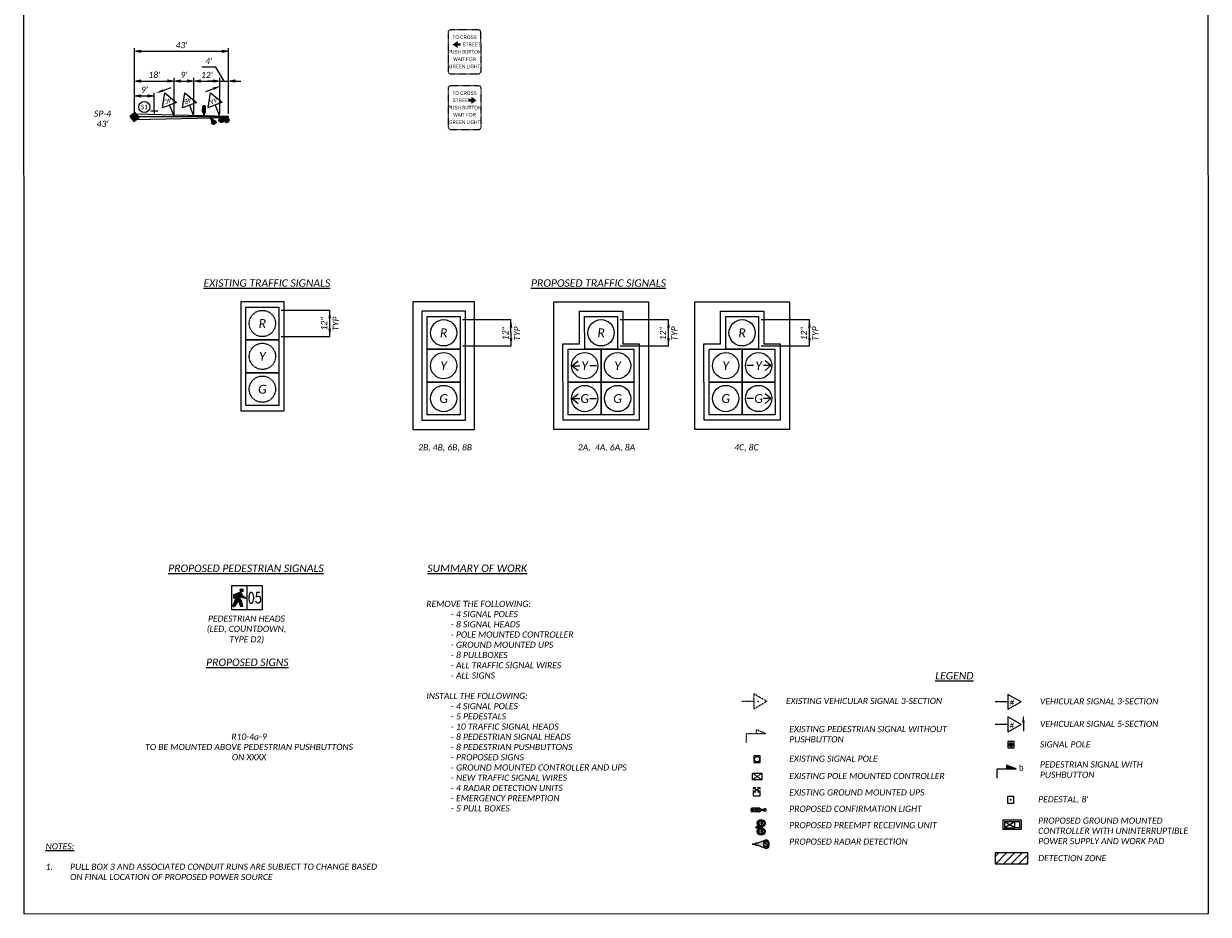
# Model space of a CAD drawing. Header units: feet. Extents: x 2244505 to 2247509, y 596053 to 600122.
# Tile 8 of 16: x 2246968 to 2247509, y 599332 to 599739. Entities that reach past the tile are written whole.
import ezdxf
from ezdxf.enums import TextEntityAlignment as Align

# ---------------------------------------------------------------- set-up
doc = ezdxf.new("R2010")
doc.units = ezdxf.units.FT
doc.header["$MEASUREMENT"] = 0
for name, pattern in [('DASHED2', [0.375, 0.25, -0.125]), ('HIDDEN2', [0.1875, 0.125, -0.0625]), ('OhDOT_USTN1', [0.055, 0.014, -0.041]), ('OhDOT_USTN2', [0.11, 0.069, -0.041]), ('OhDOT_USTN3', [0.22, 0.165, -0.055])]:
    doc.linetypes.add(name, pattern=pattern)
doc.layers.add('SC_Scratch1', color=7, linetype='Continuous', plot=False)
for name, color, linetype in [('SG_P_Controllers', 7, 'Continuous'), ('SG_P_Detection', 24, 'Continuous'), ('SG_P_Foundation', 61, 'Continuous'), ('SG_P_Heads', 2, 'Continuous'), ('SG_P_Mast_Arm', 7, 'Continuous'), ('SG_P_Poles', 7, 'Continuous'), ('SG_P_Text', 7, 'Continuous'), ('SG_P_Wiring', 7, 'Continuous'), ('SG_X_Controllers', 7, 'OhDOT_USTN3'), ('SG_X_Heads', 2, 'Continuous'), ('SG_X_Mast_Arm', 7, 'OhDOT_USTN1'), ('SG_X_Poles', 7, 'Continuous'), ('SH_Data', 7, 'Continuous'), ('SH_Text', 7, 'Continuous'), ('SN_P_Signs', 120, 'Continuous'), ('SN_X_Public', 3, 'Continuous'), ('TX_P_20', 7, 'Continuous')]:
    doc.layers.add(name, color=color, linetype=linetype)
doc.styles.add('L140', font='simplex.shx', dxfattribs={"height": 0.14})
doc.styles.add('P_Slanted_Normal', font='calibrii.ttf', dxfattribs={"height": 0.14})
doc.styles.add('P_Slanted_Subtitle', font='calibrii.ttf', dxfattribs={"height": 0.17})
doc.styles.add('Slanted-Normal', font='font31.shx', dxfattribs={"height": 0.14})
doc.styles.add('Straight-Normal', font='font30.shx', dxfattribs={"height": 0.14})

# ---------------------------------------------------------------- blocks, each defined once
blk = doc.blocks.new('SPOLE')
at = {"layer": 'SG_X_Poles', "color": 7, "linetype": 'Continuous', "lineweight": 0, "flags": 128}
blk.add_lwpolyline([(-0.075, -0.075), (0.075, -0.075), (0.075, 0.075), (-0.075, 0.075), (-0.075, -0.075)], close=True, dxfattribs=at)
at = {"layer": 'SG_X_Poles', "color": 7, "linetype": 'Continuous', "lineweight": 0}
blk.add_circle((0, 0), 0.06, dxfattribs=at)
blk = doc.blocks.new('*U1158', base_point=(2217688.53, 661788.63, 905.24))
at = {"xscale": 20, "yscale": 20, "zscale": 20}
blk.add_blockref('SPOLE', (2217688.53, 661788.63, 905.24), dxfattribs=at)
blk = doc.blocks.new('Dim1')
h = blk.add_hatch(color=4)
h.dxf.hatch_style = 1
h.paths.add_polyline_path([(0, 0), (-1, -0.2), (-1, 0.2)])
at = {"color": 4}
blk.add_lwpolyline([(0, 0), (-1, -0.2), (-1, 0.2), (0, 0)], dxfattribs=at)
blk = doc.blocks.new('CBM')
at = {"layer": 'SG_X_Controllers', "color": 7, "linetype": 'Continuous', "lineweight": 0}
for p, q in [((-0.078, 0.047), (0.078, -0.047)), ((-0.078, -0.047), (0.078, 0.047))]:
    blk.add_line(p, q, dxfattribs=at)
at = {"layer": 'SG_X_Controllers', "color": 7, "linetype": 'Continuous', "lineweight": 0, "flags": 128}
for points in [[(-0.019, 0.047), (-0.078, 0.047), (-0.078, 0.013)], [(0.078, 0.013), (0.078, 0.047), (0.019, 0.047)], [(-0.078, -0.013), (-0.078, -0.047), (-0.019, -0.047)], [(-0.078, -0.047), (-0.078, -0.141), (0.078, -0.141), (0.078, -0.047)], [(0.019, -0.047), (0.078, -0.047), (0.078, -0.013)]]:
    blk.add_lwpolyline(points, dxfattribs=at)
blk = doc.blocks.new('CONFIRMLIGHT')
at = {"layer": 'SG_X_Heads', "linetype": 'Continuous'}
for p, q in [((0, 0.025), (0.042, 0.025)), ((0, -0.025), (0, 0.025)), ((0.042, -0.025), (0.042, 0.025)), ((0.042, 0.011), (0.116, 0.011)), ((0.159, -0.044), (0.159, 0.044)), ((0.159, 0.044), (0.314, 0.044)), ((0.197, -0.044), (0.197, 0.044)), ((0.234, -0.044), (0.234, 0.044)), ((0.271, -0.044), (0.271, 0.044)), ((0.314, -0.044), (0.314, 0.044)), ((0, -0.025), (0.042, -0.025)), ((0.042, -0.011), (0.116, -0.011)), ((0.115, 0), (0.341, 0)), ((0.159, -0.044), (0.314, -0.044))]:
    blk.add_line(p, q, dxfattribs=at)
for centre, radius, start, end in [((0.159, 0), 0.0443, 90, 270), ((0.291, 0), 0.0498, 297.0702, 62.9298)]:
    blk.add_arc(centre, radius, start, end, dxfattribs=at)
blk = doc.blocks.new('A$C52E11F21')
at = {"layer": 'SG_X_Heads'}
h = blk.add_hatch(color=256, dxfattribs=at)
h.dxf.hatch_style = 1
h.paths.add_polyline_path([(2.59, 0.13, -0.148077), (1.57, 0.25), (0.37, 0.26), (0.11, 0.36, 0.38471), (0, 0.26), (0, -0.26, 0.46132), (0.12, -0.35), (0.39, -0.25), (1.5, -0.25, -0.160112), (2.59, -0.09)])
h.paths.add_polyline_path([(0.47, 0.05), (2.32, 0.05), (2.32, -0.05), (0.47, -0.05)], flags=16)
h = blk.add_hatch(color=256, dxfattribs=at)
h.dxf.hatch_style = 1
h.paths.add_polyline_path([(4.05, 1.87, 1), (0.52, 1.87, 1)])
h.paths.add_polyline_path([(1.34, 1.85, -1), (3.66, 1.85, -1)], flags=16)
h = blk.add_hatch(color=256, dxfattribs=at)
h.dxf.hatch_style = 1
h.paths.add_polyline_path([(2.83, 1.86), (2.77, 2.02), (2.67, 2.14), (2.6, 2.15), (2.6, 3, 0.043408), (2.4, 3), (2.4, 2.17), (2.33, 2.16), (2.2, 2.02), (2.16, 1.86), (2.2, 1.69), (2.33, 1.56), (2.4, 1.54), (2.4, 0.7, 0.041771), (2.59, 0.7), (2.59, 1.54), (2.67, 1.55), (2.77, 1.69)])
h = blk.add_hatch(color=256, dxfattribs=at)
h.dxf.hatch_style = 1
h.paths.add_polyline_path([(0.52, -1.83, 1), (4.05, -1.83, 1)])
h.paths.add_polyline_path([(3.66, -1.85, -1), (1.34, -1.85, -1)], flags=16)
h = blk.add_hatch(color=256, dxfattribs=at)
h.dxf.hatch_style = 1
h.paths.add_polyline_path([(2.83, -1.84), (2.77, -1.68), (2.67, -1.56), (2.6, -1.55), (2.6, -0.7, 0.043408), (2.4, -0.7), (2.4, -1.53), (2.33, -1.54), (2.2, -1.68), (2.16, -1.84), (2.2, -2.01), (2.33, -2.14), (2.4, -2.16), (2.4, -3, 0.041771), (2.59, -3), (2.59, -2.16), (2.67, -2.15), (2.77, -2.01)])
at = {"layer": 'SG_X_Heads', "flags": 128}
blk.add_lwpolyline([(0.39, -0.25), (0.12, -0.35, -0.46132), (0, -0.26), (0, 0.26, -0.38471), (0.11, 0.36)], format="xyb", dxfattribs=at)
for points in [[(0.11, 0.36), (0.11, 0.36), (0.37, 0.26), (1.57, 0.25)], [(2.4, 3), (2.4, 2.17), (2.33, 2.16), (2.2, 2.02), (2.16, 1.86), (2.2, 1.69), (2.33, 1.56), (2.4, 1.54), (2.4, 0.7)], [(2.67, 1.55), (2.59, 1.54)], [(2.59, 1.54), (2.59, 0.7)], [(2.59, 0.13), (2.59, -0.09)], [(2.6, 3), (2.6, 2.15), (2.67, 2.14), (2.77, 2.02), (2.83, 1.86), (2.77, 1.69), (2.67, 1.55)], [(0.39, -0.25), (1.5, -0.25)], [(2.4, -0.7), (2.4, -1.53), (2.33, -1.54), (2.2, -1.68), (2.16, -1.84), (2.2, -2.01), (2.33, -2.14), (2.4, -2.16), (2.4, -3)], [(2.67, -2.15), (2.59, -2.16)], [(2.59, -2.16), (2.59, -3)], [(2.6, -0.7), (2.6, -1.55), (2.67, -1.56), (2.77, -1.68), (2.83, -1.84), (2.77, -2.01), (2.67, -2.15)]]:
    blk.add_lwpolyline(points, dxfattribs=at)
blk.add_lwpolyline([(0.47, 0.05), (2.32, 0.05), (2.32, -0.05), (0.47, -0.05)], close=True, dxfattribs=at)
at = {"layer": 'SG_X_Heads'}
for centre, radius in [((2.28, 1.87), 1.77), ((2.5, 1.85), 1.16), ((2.28, -1.83), 1.77), ((2.5, -1.85), 1.16)]:
    blk.add_circle(centre, radius, dxfattribs=at)
blk = doc.blocks.new('A$C2BAC44A6')
at = {"layer": 'SG_X_Heads'}
h = blk.add_hatch(color=256, dxfattribs=at)
h.dxf.hatch_style = 1
h.paths.add_polyline_path([(2.31, -1.98, 0.127815), (2.89, -1.94, 0.201337), (3.6, -1.19, 0.195158), (3.64, 1.11, 0.179739), (2.89, 1.94, 0.165642), (2.3, 1.95), (-0.98, 0.62), (-2.19, 0.62), (-2.19, 0.03), (-3.82, 0.03, 1), (-3.77, -0.06), (-2.18, -0.06), (-2.18, -0.66), (-0.98, -0.66)])
h.paths.add_polyline_path([(1.42, -0.03), (1.45, 0.37), (1.61, 1.05), (1.78, 1.35), (1.94, 1.58), (2.33, 1.85, -0.162104), (2.85, 1.84, -0.184087), (3.55, 1.04, -0.192432), (3.5, -1.15, -0.200652), (2.85, -1.84, -0.12413), (2.34, -1.87), (1.94, -1.62), (1.61, -1.07), (1.52, -0.75), (1.45, -0.39)], flags=16)
h.paths.add_polyline_path([(1.42, -0.03), (1.45, -0.39), (1.52, -0.75), (1.61, -1.07), (1.94, -1.62), (2.34, -1.87, 0.12413), (2.85, -1.84, 0.200652), (3.5, -1.15, 0.195317), (3.54, 1.07, 0.178445), (2.85, 1.84, 0.162104), (2.33, 1.85), (1.94, 1.58), (1.78, 1.35), (1.61, 1.05), (1.45, 0.37)], flags=0)
h = blk.add_hatch(color=256, dxfattribs=at)
h.dxf.hatch_style = 1
h.paths.add_polyline_path([(1.87, -0.86), (2.28, -1.12), (2.47, -1.16), (2.72, -1.16), (2.88, -1.13), (2.99, -1.11), (3.05, -1.06), (3.08, -1.03), (3.11, -0.99), (3.18, -0.94), (3.25, -0.76), (3.25, -0.69), (3.28, -0.59), (3.29, -0.48), (3.25, -0.34), (3.21, -0.25), (2.16, 0.32), (2.01, 0.44), (1.98, 0.56), (1.99, 0.64), (2.02, 0.76), (2.13, 0.88), (2.32, 1.01), (2.54, 1.04), (2.7, 1.04), (3.06, 0.97), (3.12, 0.86), (3.2, 0.91), (3.14, 1.02), (3.05, 1.07), (2.71, 1.14), (2.53, 1.13), (2.28, 1.1), (2.07, 0.96), (1.93, 0.81), (1.89, 0.65), (1.89, 0.55), (1.93, 0.39), (2.11, 0.24), (3.13, -0.32), (3.16, -0.38), (3.19, -0.49), (3.19, -0.57), (3.16, -0.67), (3.15, -0.74), (3.1, -0.88), (3.04, -0.92), (2.96, -1.02), (2.86, -1.04), (2.71, -1.06), (2.48, -1.06), (2.31, -1.03), (1.92, -0.78)])
blk.add_line((2.33, 1.85), (2.33, 1.85), dxfattribs=at)
at = {"layer": 'SG_X_Heads', "flags": 128}
blk.add_lwpolyline([(-2.19, 0.62), (-0.98, 0.62), (2.3, 1.95, -0.165642), (2.89, 1.94, -0.179739), (3.64, 1.11, -0.195158), (3.6, -1.19, -0.201337), (2.89, -1.94, -0.127815), (2.31, -1.98), (-0.98, -0.66), (-2.18, -0.66), (-2.18, -0.06), (-3.82, -0.06, -0.639712), (-3.82, 0.03), (-2.19, 0.03), (-2.19, 0.62)], format="xyb", dxfattribs=at)
blk.add_lwpolyline([(2.85, -1.84, 0.200652), (3.5, -1.15, 0.195317), (3.54, 1.07, 0.178445), (2.85, 1.84, 0.162104), (2.33, 1.85), (1.94, 1.58), (1.78, 1.35), (1.61, 1.05), (1.45, 0.37), (1.42, -0.03), (1.45, -0.39), (1.52, -0.75), (1.61, -1.07), (1.94, -1.62), (2.34, -1.87, 0.12413)], format="xyb", close=True, dxfattribs=at)
blk.add_lwpolyline([(1.87, -0.86), (2.28, -1.12), (2.47, -1.16), (2.72, -1.16), (2.88, -1.13), (2.99, -1.11), (3.05, -1.06), (3.08, -1.03), (3.11, -0.99), (3.18, -0.94), (3.25, -0.76), (3.25, -0.69), (3.28, -0.59), (3.29, -0.48), (3.25, -0.34), (3.21, -0.25), (2.16, 0.32), (2.01, 0.44), (1.98, 0.56), (1.99, 0.64), (2.02, 0.76), (2.13, 0.88), (2.32, 1.01), (2.54, 1.04), (2.7, 1.04), (3.01, 0.98), (3.07, 0.95), (3.12, 0.86), (3.2, 0.91), (3.14, 1.02), (3.05, 1.07), (2.71, 1.14), (2.53, 1.13), (2.28, 1.1), (2.07, 0.96), (1.93, 0.81), (1.89, 0.65), (1.89, 0.55), (1.93, 0.39), (2.11, 0.24), (3.13, -0.32), (3.16, -0.38), (3.19, -0.49), (3.19, -0.57), (3.16, -0.67), (3.15, -0.74), (3.1, -0.88), (3.04, -0.92), (3, -0.97), (2.98, -0.99), (2.94, -1.02), (2.86, -1.04), (2.71, -1.06), (2.48, -1.06), (2.31, -1.03), (1.92, -0.78)], close=True, dxfattribs=at)
blk = doc.blocks.new('A$C67E64C70')
at = {"layer": 'SG_P_Controllers', "color": 7, "linetype": 'Continuous', "lineweight": 13}
for p, q in [((2.27, 3.67), (0, 0)), ((2.51, 2.64), (1.03, 0.24)), ((6.5, 0.18), (1.03, 0.24)), ((1.03, 0.24), (5.02, -2.22)), ((5.02, -2.22), (2.51, 2.64)), ((6.5, 0.18), (2.51, 2.64)), ((5.02, -2.22), (6.5, 0.18))]:
    blk.add_line(p, q, dxfattribs=at)
at = {"layer": 'SG_P_Controllers'}
for p, q in [((9.53, -0.81), (2.27, 3.67)), ((8.49, -1.05), (6.5, 0.18)), ((7.26, -4.48), (0, 0)), ((7.02, -3.45), (5.02, -2.22)), ((7.02, -3.45), (8.49, -1.05)), ((7.26, -4.48), (9.53, -0.81))]:
    blk.add_line(p, q, dxfattribs=at)

msp = doc.modelspace()

# ---------------------------------------------------------------- hatches: boundary and pattern name
at = {"layer": 'SG_P_Foundation'}
h = msp.add_hatch(color=256, dxfattribs=at)
h.dxf.hatch_style = 1
h.paths.add_polyline_path([(2247017.884, 599695.985, 1), (2247020.284, 599695.938, 1)])
at = {"layer": 'SG_P_Poles', "linetype": 'Continuous', "lineweight": 0}
h = msp.add_hatch(color=7, dxfattribs=at)
edge = h.paths.add_edge_path()
edge.add_arc((2247419.131, 599409.427), 1.2, 0.01756, 360.01756)
h = msp.add_hatch(color=7, dxfattribs=at)
edge = h.paths.add_edge_path()
edge.add_arc((2247418.972, 599384.302), 0.501, 0.01756, 360.01756)
at = {"layer": 'SN_X_Public', "lineweight": 13}
for points in [[(2247164.273, 599729.011), (2247166.363, 599730.48, -0.7180242), (2247166.692, 599730.238), (2247166.478, 599729.565), (2247166.487, 599729.565), (2247168.018, 599729.566), (2247168.019, 599728.458), (2247166.487, 599728.458), (2247166.479, 599728.458), (2247166.693, 599727.785, -0.7180242), (2247166.364, 599727.543)], [(2247175.183, 599703.552), (2247173.092, 599705.02, 0.7180242), (2247172.763, 599704.778), (2247172.977, 599704.105), (2247172.968, 599704.105), (2247171.437, 599704.105), (2247171.437, 599702.998), (2247172.969, 599702.998), (2247172.977, 599702.998), (2247172.763, 599702.325, 0.7180242), (2247173.093, 599702.084)]]:
    msp.add_hatch(color=256, dxfattribs=at).paths.add_polyline_path(points)
at = {"layer": 'TX_P_20'}
h = msp.add_hatch(dxfattribs=at)
h.set_pattern_fill('ANSI31', color=256, scale=20)
h.set_pattern_definition([(45, (0, 3.8126), (-1.767766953, 1.767766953), [])])
h.paths.add_polyline_path([(2247426.853, 599360.095), (2247411.853, 599360.095), (2247411.853, 599355.111), (2247426.853, 599355.111)])

# ---------------------------------------------------------------- linework, layer by layer
for p, q in [((2247063.923, 599472.716), (2247065.353, 599476.049)), ((2247064.351, 599476.221), (2247064.407, 599478.042)), ((2247064.866, 599476.255), (2247064.351, 599476.221)), ((2247064.407, 599478.042), (2247066.812, 599478.935)), ((2247066.355, 599475.088), (2247064.61, 599472.372)), ((2247065.21, 599477.733), (2247064.866, 599476.255)), ((2247065.725, 599477.733), (2247065.21, 599477.733)), ((2247065.238, 599476.633), (2247065.725, 599477.733)), ((2247065.353, 599476.049), (2247065.238, 599476.633)), ((2247066.814, 599474.675), (2247066.355, 599475.088)), ((2247066.812, 599478.935), (2247067.213, 599478.97)), ((2247067.587, 599472.373), (2247066.814, 599474.675)), ((2247067.5, 599477.08), (2247066.946, 599476.219)), ((2247066.946, 599476.219), (2247067.701, 599475.191)), ((2247067.213, 599478.97), (2247067.7, 599478.832)), ((2247067.987, 599476.634), (2247067.5, 599477.08)), ((2247067.7, 599478.832), (2247068.416, 599477.39)), ((2247067.701, 599475.191), (2247068.437, 599472.578)), ((2247069.619, 599476.119), (2247067.987, 599476.634)), ((2247068.416, 599477.39), (2247069.905, 599476.532)), ((2247069.905, 599476.532), (2247069.619, 599476.119)), ((2247064.61, 599472.372), (2247063.923, 599472.716)), ((2247068.437, 599472.578), (2247067.587, 599472.373))]:
    msp.add_line(p, q)
at = {"const_width": 0.746}
msp.add_lwpolyline([(2247068.334, 599479.877, -1), (2247067.588, 599479.877, -1)], format="xyb", close=True, dxfattribs=at)
msp.add_circle((2247067.961, 599479.907), 0.716)
for p in [(2247303.748, 599429.182), (2247419.698, 599428.931), (2247419.698, 599418.611)]:
    msp.add_point(p)
for points in [[(2247064.61, 599472.372), (2247063.923, 599472.716), (2247066.355, 599475.088), (2247065.353, 599476.049)], [(2247064.866, 599476.255), (2247064.351, 599476.221), (2247065.21, 599477.733), (2247064.407, 599478.042)], [(2247065.21, 599477.733), (2247064.407, 599478.042), (2247065.725, 599477.733), (2247066.812, 599478.935)], [(2247067.5, 599477.08), (2247065.238, 599476.633), (2247067.7, 599478.832), (2247065.725, 599477.733)], [(2247066.946, 599476.219), (2247065.353, 599476.049), (2247067.5, 599477.08), (2247065.238, 599476.633)], [(2247066.355, 599475.088), (2247065.353, 599476.049), (2247066.946, 599476.219), (2247065.353, 599476.049)], [(2247067.7, 599478.832), (2247065.725, 599477.733), (2247066.812, 599478.935)], [(2247067.701, 599475.191), (2247066.814, 599474.675), (2247066.946, 599476.219), (2247066.355, 599475.088)], [(2247067.7, 599478.832), (2247066.812, 599478.935), (2247067.213, 599478.97)], [(2247068.437, 599472.578), (2247067.587, 599472.373), (2247067.701, 599475.191), (2247066.814, 599474.675)], [(2247068.416, 599477.39), (2247067.987, 599476.634), (2247067.7, 599478.832), (2247067.5, 599477.08)], [(2247069.905, 599476.532), (2247069.619, 599476.119), (2247068.416, 599477.39), (2247067.987, 599476.634)]]:
    msp.add_solid(points)
at = {"layer": 'SC_Scratch1'}
msp.add_line((2247061.998, 599695.975), (2247019.084, 599695.962), dxfattribs=at)
msp.add_lwpolyline([(2246968.498, 600006.553), (2247508.979, 600006.719), (2247509.183, 599332.175), (2246968.702, 599332.009)], close=True, dxfattribs=at)
at = {"layer": 'SG_P_Controllers'}
msp.add_line((2247412.786, 599394.079), (2247412.785, 599398.442), dxfattribs=at)
msp.add_lwpolyline([(2247412.785, 599398.442), (2247421.49, 599398.445), (2247417.105, 599400.094), (2247417.106, 599398.443)], dxfattribs=at)
msp.add_solid([(2247421.49, 599398.445), (2247417.106, 599398.443), (2247421.49, 599398.445), (2247417.105, 599400.094)], dxfattribs=at)
at = {"layer": 'SG_P_Heads'}
for p, q in [((2247032.173, 599708.048), (2247035.737, 599709.412)), ((2247055.114, 599708.844), (2247051.55, 599707.48)), ((2247035.045, 599701.391), (2247037.12, 599695.967)), ((2247044.146, 599701.391), (2247046.222, 599695.967)), ((2247055.922, 599701.398), (2247057.998, 599695.974)), ((2247423.698, 599428.932), (2247417.697, 599432.395)), ((2247417.697, 599432.395), (2247417.7, 599425.466)), ((2247417.698, 599428.931), (2247411.891, 599428.929)), ((2247423.698, 599428.932), (2247417.7, 599425.466)), ((2247423.698, 599418.612), (2247417.697, 599422.074)), ((2247417.697, 599422.074), (2247417.7, 599415.146)), ((2247417.698, 599418.61), (2247411.891, 599418.609)), ((2247423.698, 599418.612), (2247417.7, 599415.146)), ((2247424.778, 599419.447), (2247424.779, 599415.63))]:
    msp.add_line(p, q, dxfattribs=at)
for points in [[(2247032.9, 599706.995), (2247038.28, 599702.629), (2247031.809, 599700.153)], [(2247042.002, 599706.995), (2247047.381, 599702.63), (2247040.911, 599700.153)], [(2247053.778, 599707.001), (2247059.158, 599702.636), (2247052.687, 599700.16)]]:
    msp.add_lwpolyline(points, close=True, dxfattribs=at)
at = {"layer": 'SG_P_Heads', "ltscale": 0.05}
for points in [[(2247146.073, 599611.532), (2247146.09, 599553.332), (2247174.29, 599553.34), (2247174.273, 599611.54)], [(2247210.435, 599611.532), (2247253.635, 599611.545), (2247253.653, 599553.345), (2247210.453, 599553.332)], [(2247274.798, 599611.532), (2247317.998, 599611.545), (2247318.016, 599553.345), (2247274.816, 599553.332)], [(2247150.274, 599607.333), (2247150.289, 599557.533), (2247170.089, 599557.539), (2247170.074, 599607.339)], [(2247152.675, 599604.934), (2247167.675, 599604.938), (2247167.679, 599589.938), (2247152.679, 599589.934)], [(2247222.141, 599592.335), (2247222.137, 599607.335), (2247241.937, 599607.341), (2247241.941, 599592.341), (2247249.441, 599592.344), (2247249.452, 599557.544), (2247214.652, 599557.533), (2247214.641, 599592.333)], [(2247224.537, 599604.936), (2247239.537, 599604.941), (2247239.542, 599589.941), (2247224.542, 599589.936)], [(2247286.504, 599592.335), (2247286.499, 599607.335), (2247306.299, 599607.341), (2247306.304, 599592.341), (2247313.804, 599592.344), (2247313.815, 599557.544), (2247279.015, 599557.533), (2247279.004, 599592.333)], [(2247288.9, 599604.936), (2247303.9, 599604.941), (2247303.905, 599589.941), (2247288.905, 599589.936)], [(2247152.679, 599589.934), (2247167.679, 599589.938), (2247167.684, 599574.938), (2247152.684, 599574.934)], [(2247217.042, 599589.934), (2247232.042, 599589.938), (2247232.047, 599574.938), (2247217.047, 599574.934)], [(2247232.042, 599589.938), (2247247.042, 599589.943), (2247247.046, 599574.943), (2247232.047, 599574.938)], [(2247281.405, 599589.934), (2247296.405, 599589.938), (2247296.409, 599574.938), (2247281.409, 599574.934)], [(2247296.405, 599589.938), (2247311.405, 599589.943), (2247311.409, 599574.943), (2247296.409, 599574.938)], [(2247152.684, 599574.934), (2247167.684, 599574.938), (2247167.688, 599559.938), (2247152.688, 599559.934)], [(2247217.047, 599574.934), (2247232.047, 599574.938), (2247232.051, 599559.938), (2247217.051, 599559.934)], [(2247232.047, 599574.938), (2247247.046, 599574.943), (2247247.051, 599559.943), (2247232.051, 599559.938)], [(2247281.409, 599574.934), (2247296.409, 599574.938), (2247296.414, 599559.938), (2247281.414, 599559.934)], [(2247296.409, 599574.938), (2247311.409, 599574.943), (2247311.414, 599559.943), (2247296.414, 599559.938)]]:
    msp.add_lwpolyline(points, close=True, dxfattribs=at)
for centre in [(2247160.177, 599597.436), (2247232.04, 599597.438), (2247296.402, 599597.438), (2247160.182, 599582.436), (2247224.544, 599582.436), (2247239.544, 599582.441), (2247288.907, 599582.436), (2247303.907, 599582.441), (2247160.186, 599567.436), (2247224.549, 599567.436), (2247239.549, 599567.441), (2247288.911, 599567.436), (2247303.911, 599567.441)]:
    msp.add_circle(centre, 6, dxfattribs=at)
at = {"layer": 'SG_P_Heads'}
for points in [[(2247032.387, 599707.487), (2247031.958, 599708.608), (2247028.81, 599706.761)], [(2247054.9, 599709.405), (2247055.329, 599708.284), (2247058.476, 599710.131)], [(2247424.178, 599419.447), (2247425.378, 599419.447), (2247424.776, 599423.047)]]:
    msp.add_solid(points, dxfattribs=at)
at = {"layer": 'SG_P_Mast_Arm'}
msp.add_lwpolyline([(2247019.176, 599694.766), (2247061.998, 599695.725), (2247061.998, 599696.225), (2247019.175, 599697.166)], dxfattribs=at)
at = {"layer": 'SG_P_Poles', "color": 7, "linetype": 'Continuous', "lineweight": 13, "flags": 128}
for points in [[(2247417.631, 599407.926), (2247420.631, 599407.927), (2247420.63, 599410.927), (2247417.63, 599410.926), (2247417.631, 599407.926)], [(2247417.47, 599382.799), (2247420.475, 599382.8), (2247420.474, 599385.805), (2247417.469, 599385.804), (2247417.47, 599382.799)]]:
    msp.add_lwpolyline(points, close=True, dxfattribs=at)
at = {"layer": 'SG_P_Text'}
for p, q in [((2247218.871, 599582.434), (2247221.506, 599584.647)), ((2247218.871, 599582.434), (2247222.27, 599582.435)), ((2247218.871, 599582.434), (2247221.507, 599580.223)), ((2247226.853, 599582.437), (2247229.871, 599582.438)), ((2247301.598, 599582.44), (2247298.58, 599582.439)), ((2247309.581, 599582.442), (2247306.181, 599582.441)), ((2247309.581, 599582.442), (2247306.944, 599584.653)), ((2247309.581, 599582.442), (2247306.945, 599580.23)), ((2247218.875, 599567.434), (2247221.51, 599569.647)), ((2247218.875, 599567.434), (2247222.275, 599567.435)), ((2247218.875, 599567.434), (2247221.512, 599565.223)), ((2247226.857, 599567.437), (2247229.876, 599567.438)), ((2247301.603, 599567.44), (2247298.584, 599567.439)), ((2247309.585, 599567.442), (2247306.186, 599567.441)), ((2247309.585, 599567.442), (2247306.949, 599569.653)), ((2247309.585, 599567.442), (2247306.95, 599565.23))]:
    msp.add_line(p, q, dxfattribs=at)
at = {"layer": 'SG_P_Wiring', "color": 95, "linetype": 'Continuous'}
for p, q in [((2247019.084, 599697.362), (2247019.074, 599727.341)), ((2247021.875, 599725.941), (2247059.189, 599725.953)), ((2247061.998, 599697.375), (2247061.988, 599727.354)), ((2247056.198, 599718.705), (2247049.754, 599718.703)), ((2247059.993, 599712.349), (2247056.198, 599718.705)), ((2247019.084, 599697.362), (2247019.079, 599713.736)), ((2247021.879, 599712.337), (2247034.315, 599712.341)), ((2247037.12, 599697.367), (2247037.115, 599713.742)), ((2247037.12, 599697.367), (2247037.115, 599713.742)), ((2247039.915, 599712.343), (2247043.416, 599712.344)), ((2247046.22, 599697.37), (2247046.215, 599713.745)), ((2247046.22, 599697.37), (2247046.215, 599713.745)), ((2247049.016, 599712.345), (2247055.193, 599712.347)), ((2247055.193, 599712.347), (2247052.393, 599712.346)), ((2247057.998, 599697.374), (2247057.993, 599713.748)), ((2247057.998, 599697.374), (2247057.993, 599713.748)), ((2247057.993, 599712.348), (2247061.993, 599712.349)), ((2247057.993, 599712.348), (2247061.993, 599712.349)), ((2247061.998, 599697.375), (2247061.993, 599713.749)), ((2247064.793, 599712.35), (2247067.593, 599712.351)), ((2247028.084, 599698.897), (2247028.082, 599706.953)), ((2247019.077, 599705.55), (2247028.071, 599705.552))]:
    msp.add_line(p, q, dxfattribs=at)
at = {"layer": 'SG_X_Controllers', "color": 6}
for p, q in [((2247301.163, 599396.459), (2247305.33, 599393.461)), ((2247301.164, 599393.459), (2247305.33, 599396.461))]:
    msp.add_line(p, q, dxfattribs=at)
at = {"layer": 'SG_X_Controllers', "ltscale": 0.5}
msp.add_lwpolyline([(2247298.478, 599410.221), (2247298.477, 599414.584), (2247307.182, 599414.586), (2247302.797, 599416.236), (2247302.798, 599414.585)], dxfattribs=at)
at = {"layer": 'SG_X_Controllers'}
msp.add_lwpolyline([(2247301.163, 599396.459), (2247305.33, 599396.461), (2247305.33, 599393.461), (2247301.164, 599393.459)], close=True, dxfattribs=at)
at = {"layer": 'SG_X_Controllers', "color": 6}
msp.add_point((2247303.247, 599394.96), dxfattribs=at)
at = {"layer": 'SG_X_Heads', "linetype": 'OhDOT_USTN2'}
for p, q in [((2247307.748, 599429.183), (2247301.747, 599432.645)), ((2247301.747, 599432.645), (2247301.749, 599425.717)), ((2247301.748, 599429.181), (2247295.941, 599429.179)), ((2247307.748, 599429.183), (2247301.749, 599425.717))]:
    msp.add_line(p, q, dxfattribs=at)
at = {"layer": 'SG_X_Heads', "linetype": 'DASHED2'}
for points in [[(2247067.534, 599611.589), (2247067.549, 599561.789), (2247087.349, 599561.795), (2247087.334, 599611.595)], [(2247069.934, 599609.19), (2247084.934, 599609.194), (2247084.939, 599594.194), (2247069.939, 599594.19)], [(2247069.939, 599594.19), (2247084.939, 599594.194), (2247084.943, 599579.194), (2247069.943, 599579.19)], [(2247069.943, 599579.19), (2247084.943, 599579.194), (2247084.948, 599564.194), (2247069.948, 599564.19)]]:
    msp.add_lwpolyline(points, close=True, dxfattribs=at)
for centre in [(2247077.437, 599601.692), (2247077.441, 599586.692), (2247077.446, 599571.692)]:
    msp.add_circle(centre, 6, dxfattribs=at)
at = {"layer": 'SH_Data'}
msp.add_circle((2247023.566, 599700.495), 2.5, dxfattribs=at)
at = {"layer": 'SH_Text'}
for p, q in [((2247086.077, 599607.695), (2247108.176, 599607.701)), ((2247108.18, 599595.701), (2247108.176, 599607.701)), ((2247168.817, 599603.439), (2247190.916, 599603.445)), ((2247190.92, 599591.445), (2247190.916, 599603.445)), ((2247240.68, 599603.441), (2247262.779, 599603.448)), ((2247262.783, 599591.448), (2247262.779, 599603.448)), ((2247305.042, 599603.441), (2247327.142, 599603.448)), ((2247327.145, 599591.448), (2247327.142, 599603.448)), ((2247086.08, 599595.695), (2247108.18, 599595.701)), ((2247168.821, 599591.439), (2247190.92, 599591.445)), ((2247240.683, 599591.441), (2247262.783, 599591.448)), ((2247305.046, 599591.441), (2247327.145, 599591.448))]:
    msp.add_line(p, q, dxfattribs=at)
for points in [[(2247107.577, 599604.101), (2247108.777, 599604.102), (2247108.176, 599607.701)], [(2247108.778, 599599.302), (2247107.578, 599599.301), (2247108.18, 599595.701)], [(2247190.317, 599599.845), (2247191.517, 599599.846), (2247190.916, 599603.445)], [(2247262.18, 599599.848), (2247263.38, 599599.848), (2247262.779, 599603.448)], [(2247326.543, 599599.848), (2247327.743, 599599.848), (2247327.142, 599603.448)], [(2247191.519, 599595.046), (2247190.319, 599595.045), (2247190.92, 599591.445)], [(2247263.381, 599595.048), (2247262.181, 599595.048), (2247262.783, 599591.448)], [(2247327.744, 599595.048), (2247326.544, 599595.048), (2247327.145, 599591.448)]]:
    msp.add_solid(points, dxfattribs=at)
at = {"layer": 'SN_P_Signs', "color": 120, "linetype": 'Continuous', "lineweight": 13}
for p, q in [((2247029.684, 599698.571), (2247026.484, 599698.57)), ((2247028.084, 599698.57), (2247028.084, 599696.97))]:
    msp.add_line(p, q, dxfattribs=at)
at = {"layer": 'SN_P_Signs', "color": 7, "linetype": 'Continuous', "lineweight": 13}
for p, q in [((2247077.328, 599481.941), (2247063.328, 599481.937)), ((2247063.328, 599481.937), (2247063.331, 599471.021)), ((2247070.328, 599481.939), (2247070.331, 599471.023)), ((2247077.328, 599481.941), (2247077.331, 599471.026)), ((2247077.331, 599471.026), (2247063.331, 599471.021))]:
    msp.add_line(p, q, dxfattribs=at)
at = {"layer": 'SN_X_Public', "lineweight": 13}
msp.add_line((2247177.223, 599734.556), (2247177.222, 599734.555), dxfattribs=at)
at = {"layer": 'SN_X_Public', "linetype": 'HIDDEN2', "lineweight": 13, "flags": 128}
for points in [[(2247163.355, 599715.679), (2247176.102, 599715.683), (2247176.1, 599715.682, 0.4142136), (2247177.228, 599716.811), (2247177.228, 599716.81), (2247177.222, 599734.555, 0.4142136), (2247176.094, 599735.682), (2247176.094, 599735.683), (2247176.096, 599735.683), (2247176.096, 599735.683), (2247163.349, 599735.679), (2247163.35, 599735.678, 0.4142136), (2247162.222, 599734.55), (2247162.223, 599734.552), (2247162.228, 599716.805), (2247162.228, 599716.806, 0.4142136), (2247163.356, 599715.678)], [(2247176.102, 599710.221), (2247163.355, 599710.217), (2247163.356, 599710.217, 0.4142136), (2247162.229, 599709.088), (2247162.229, 599709.09), (2247162.235, 599691.343), (2247162.234, 599691.344, 0.4142136), (2247163.362, 599690.217), (2247163.362, 599690.217), (2247176.108, 599690.221), (2247176.106, 599690.221, 0.4142136), (2247177.234, 599691.349), (2247177.235, 599691.348), (2247177.229, 599709.095), (2247177.229, 599709.093, 0.4142136), (2247176.1, 599710.221), (2247176.1, 599710.221), (2247176.102, 599710.221)]]:
    msp.add_lwpolyline(points, format="xyb", close=True, dxfattribs=at)
at = {"layer": 'TX_P_20'}
msp.add_lwpolyline([(2247426.853, 599360.095), (2247411.853, 599360.095), (2247411.853, 599355.111), (2247426.853, 599355.111)], close=True, dxfattribs=at)

# ---------------------------------------------------------------- block references
at = {"layer": 'SG_P_Foundation', "color": 1, "rotation": 217.4980290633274}
msp.add_blockref('*U1158', (2247019.084, 599695.962), dxfattribs=at)
at = {"layer": 'SG_P_Wiring', "color": 95, "xscale": 2.8, "yscale": 2.8, "zscale": 2.8}
for p, rotation in [((2247019.075, 599725.941), 180.0175583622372), ((2247061.989, 599725.954), 0.01755836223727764), ((2247019.079, 599712.336), 180.0175583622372), ((2247037.115, 599712.342), 0.01755836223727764), ((2247037.115, 599712.342), 180.0175583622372), ((2247046.216, 599712.345), 0.01755836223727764), ((2247046.216, 599712.345), 180.0175583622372), ((2247057.993, 599712.348), 0.01755836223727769), ((2247057.993, 599712.348), 0.01755836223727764), ((2247061.993, 599712.349), 180.0175583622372), ((2247019.081, 599705.549), 180.0175583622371), ((2247028.082, 599705.554), 0.01755836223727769)]:
    msp.add_blockref('Dim1', p, dxfattribs=dict(at, rotation=rotation))
at = {"layer": 'SG_X_Controllers', "xscale": 19.94666666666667, "yscale": 19.94666666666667, "zscale": 19.94666666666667}
msp.add_blockref('CBM', (2247303.048, 599388.844, 1045.053), dxfattribs=at)
at = {"layer": 'SG_X_Heads', "zscale": 20}
for p, xscale, yscale, rotation in [((2247050.832, 599695.971), 15, 15, 89.75724659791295), ((2247307.23, 599379.581), 20, 20, 179.3991241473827)]:
    msp.add_blockref('CONFIRMLIGHT', p, dxfattribs=dict(at, xscale=xscale, yscale=yscale, rotation=rotation))
at = {"layer": 'SG_X_Mast_Arm', "color": 1, "xscale": 0.4999999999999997, "yscale": 0.4999999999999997, "rotation": 304.0428459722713}
msp.add_blockref('A$C2BAC44A6', (2247054.73, 599694.383), dxfattribs=at)
at = {"layer": 'SG_X_Mast_Arm', "color": 1, "linetype": 'Continuous', "xscale": 0.65, "yscale": 0.65, "rotation": 269.0673071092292}
msp.add_blockref('A$C52E11F21', (2247059.946, 599695.974), dxfattribs=at)
at = {"layer": 'SG_X_Mast_Arm', "color": 1, "linetype": 'Continuous'}
msp.add_blockref('A$C52E11F21', (2247302.798, 599371.672), dxfattribs=at)
at = {"layer": 'SG_X_Mast_Arm', "color": 1}
msp.add_blockref('A$C2BAC44A6', (2247304.781, 599364.053), dxfattribs=at)
at = {"layer": 'SG_X_Poles', "xscale": 19.99999999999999, "yscale": 19.99999999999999, "zscale": 19.99999999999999, "rotation": 0.01755836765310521}
msp.add_blockref('SPOLE', (2247303.213, 599402.774), dxfattribs=at)
at = {"layer": 'TX_P_20', "rotation": 31.69300749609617}
msp.add_blockref('A$C67E64C70', (2247415.417, 599370.698), dxfattribs=at)

# ---------------------------------------------------------------- texts
at = {"layer": 'SG_P_Detection', "style": 'Slanted-Normal'}
msp.add_text('b', height=2.8, rotation=0.01756, dxfattribs=at).set_placement((2247422.78, 599397.483))
at = {"layer": 'SG_P_Text', "style": 'P_Slanted_Normal'}
for s, height, p in [('R', 4, (2247077.437, 599601.692)), ('R', 4, (2247160.177, 599597.436)), ('R', 4, (2247232.04, 599597.438)), ('R', 4, (2247296.402, 599597.438)), ('Y', 4, (2247077.441, 599586.692)), ('Y', 4, (2247160.182, 599582.436)), ('Y', 4, (2247224.544, 599582.436)), ('Y', 4, (2247239.544, 599582.441)), ('Y', 4, (2247288.907, 599582.436)), ('Y', 4, (2247303.907, 599582.441)), ('G', 4, (2247077.446, 599571.692)), ('G', 4, (2247160.186, 599567.436)), ('G', 4, (2247224.549, 599567.436)), ('G', 4, (2247239.549, 599567.441)), ('G', 4, (2247288.911, 599567.436)), ('G', 4, (2247303.911, 599567.441)), ('PEDESTRIAN HEADS', 2.8, (2247070.171, 599466.99)), ('(LED, COUNTDOWN,', 2.8, (2247070.172, 599462.19)), ('TYPE D2)', 2.8, (2247070.317, 599457.394))]:
    msp.add_text(s, height=height, rotation=0.01756, dxfattribs=at).set_placement(p, align=Align.MIDDLE)
at = {"layer": 'SG_P_Text', "attachment_point": 2}
for s, insert, char_height, width, rotation, style in [('{\\fCalibri|b0|i0|c0|p39;S1}', (2247023.566, 599701.511), 2, 2.66667, 359.98981, 'Slanted-Normal'), ('4C', (2247034.753, 599702.392, -905.506), 2, 2.66667, 205.20214, 'P_Slanted_Normal'), ('4B', (2247043.854, 599702.392, -905.506), 2, 2.66667, 205.20214, 'P_Slanted_Normal'), ('4A', (2247055.63, 599702.399, -905.506), 2, 2.66667, 205.20214, 'P_Slanted_Normal'), ('#', (2247419.526, 599430.02), 2.8, 2.66667, 0.01756, 'Slanted-Normal'), ('R10-4a-9\\PTO BE MOUNTED ABOVE PEDESTRIAN PUSHBUTTONS ON XXXX', (2247071.359, 599414.466), 2.8, 99.07512, 0.01756, 'P_Slanted_Normal'), ('#', (2247419.533, 599419.709), 2.8, 2.66667, 0.01756, 'Slanted-Normal'), ('\\pxql;{\\LNOTES:\\P\\P}1.^IPULL BOX 3 AND ASSOCIATED CONDUIT RUNS ARE SUBJECT TO CHANGE BASED \\P^ION FINAL LOCATION OF PROPOSED POWER SOURCE ', (2247064.247, 599364.464), 2.8, 171.53294, 0.01756, 'P_Slanted_Normal')]:
    msp.add_mtext(s, dxfattribs=dict(at, insert=insert, char_height=char_height, width=width, rotation=rotation, style=style))
at = {"layer": 'SG_P_Text', "insert": (2247004.501, 599698.894), "char_height": 2.8, "width": 2.66667, "attachment_point": 2, "style": 'P_Slanted_Normal'}
msp.add_mtext("SP-4\\P43'", dxfattribs=at)
at = {"layer": 'SG_P_Wiring', "color": 7, "char_height": 2.8, "attachment_point": 5, "rotation": 0.01756, "style": 'P_Slanted_Normal'}
for s, insert in [("\\A1;43'", (2247040.531, 599728.747)), ("\\A1;4'", (2247052.975, 599721.504)), ("\\A1;18'", (2247028.096, 599715.139)), ("\\A1;9'", (2247041.665, 599715.143)), ("\\A1;12'", (2247052.104, 599715.146)), ("\\A1;9'", (2247023.573, 599708.351))]:
    msp.add_mtext(s, dxfattribs=dict(at, insert=insert))
at = {"layer": 'SG_X_Mast_Arm', "linetype": 'Continuous', "char_height": 2.8, "attachment_point": 1, "style": 'P_Slanted_Normal'}
for s, insert in [('2B, 4B, 6B, 8B', (2247148.551, 599546.568)), ('2A,  4A, 6A, 8A ', (2247221.43, 599546.571)), ('\\pxqc;4C, 8C', (2247284.776, 599546.571))]:
    msp.add_mtext_dynamic_manual_height_columns(s, width=27.12075, gutter_width=14, heights=[0], dxfattribs=dict(at, insert=insert))
at = {"layer": 'SH_Text'}
for s, height, rotation, style, p in [('%%UEXISTING TRAFFIC SIGNALS', 3.4, 0.01756, 'P_Slanted_Subtitle', (2247079.5, 599620.154)), ('%%UPROPOSED TRAFFIC SIGNALS', 3.4, 0.01756, 'P_Slanted_Subtitle', (2247230.843, 599620.154)), ('12"', 2.8, 90.01756, 'P_Slanted_Normal', (2247105.57, 599601.601)), ('TYP', 2.8, 90.01756, 'P_Slanted_Normal', (2247110.872, 599601.603)), ('12"', 2.8, 90.01756, 'P_Slanted_Normal', (2247188.31, 599597.108)), ('TYP', 2.8, 90.01756, 'P_Slanted_Normal', (2247193.612, 599597.11)), ('12"', 2.8, 90.01756, 'P_Slanted_Normal', (2247260.173, 599597.111)), ('TYP', 2.8, 90.01756, 'P_Slanted_Normal', (2247265.475, 599597.112)), ('12"', 2.8, 90.01756, 'P_Slanted_Normal', (2247324.536, 599597.111)), ('TYP', 2.8, 90.01756, 'P_Slanted_Normal', (2247329.838, 599597.112)), ('%%UPROPOSED PEDESTRIAN SIGNALS', 3.4, 0.01756, 'P_Slanted_Subtitle', (2247069.935, 599489.951)), ('%%USUMMARY OF WORK', 3.4, 0.01756, 'P_Slanted_Subtitle', (2247175.482, 599489.951)), ('%%UPROPOSED SIGNS', 3.4, 0.01756, 'P_Slanted_Subtitle', (2247070.571, 599447.04)), ('%%ULEGEND', 3.4, 0.01756, 'P_Slanted_Subtitle', (2247393.273, 599440.916))]:
    msp.add_text(s, height=height, rotation=rotation, dxfattribs=dict(at, style=style)).set_placement(p, align=Align.MIDDLE)
at = {"layer": 'SH_Text', "char_height": 2.8, "attachment_point": 1, "rotation": 0.01756, "style": 'P_Slanted_Normal'}
for s, insert, width in [('REMOVE THE FOLLOWING:\\P^I- 4 SIGNAL POLES\\P^I- 8 SIGNAL HEADS\\P^I- POLE MOUNTED CONTROLLER\\P^I- GROUND MOUNTED UPS\\P^I- 8 PULLBOXES\\P^I- ALL TRAFFIC SIGNAL WIRES\\P^I- ALL SIGNS\\P\\PINSTALL THE FOLLOWING:\\P^I- 4 SIGNAL POLES\\P^I- 5 PEDESTALS\\P^I- 10 TRAFFIC SIGNAL HEADS\\P^I- 8 PEDESTRIAN SIGNAL HEADS\\P^I- 8 PEDESTRIAN PUSHBUTTONS\\P^I- PROPOSED SIGNS\\P^I- GROUND MOUNTED CONTROLLER AND UPS\\P^I- NEW TRAFFIC SIGNAL WIRES\\P^I- 4 RADAR DETECTION UNITS\\P^I- EMERGENCY PREEMPTION \\P^I- 5 PULL BOXES', (2247152.278, 599475.096), 95.61515), ('EXISTING VEHICULAR SIGNAL 3-SECTION', (2247316.382, 599430.777), 99.00444), ('VEHICULAR SIGNAL 3-SECTION', (2247432.332, 599430.63), 83.32359), ('VEHICULAR SIGNAL 5-SECTION', (2247432.332, 599420.31), 82.32799), ('EXISTING PEDESTRIAN SIGNAL WITHOUT PUSHBUTTON', (2247317.917, 599417.946), 72.85604), ('SIGNAL POLE', (2247432.323, 599410.98), 47.93138), ('EXISTING SIGNAL POLE', (2247317.921, 599404.443), 72.52387), ('PEDESTRIAN SIGNAL WITH PUSHBUTTON', (2247432.335, 599401.804), 50.48347), ('EXISTING POLE MOUNTED CONTROLLER ', (2247317.921, 599396.514), 86.492), ('EXISTING GROUND MOUNTED UPS', (2247317.921, 599389.035), 86.492), ("PEDESTAL, 8'", (2247431.536, 599385.911), 47.50036), ('PROPOSED CONFIRMATION LIGHT', (2247317.921, 599381.555), 102.4747), ('PROPOSED PREEMPT RECEIVING UNIT', (2247317.921, 599374.075), 102.4747), ('PROPOSED GROUND MOUNTED CONTROLLER WITH UNINTERRUPTIBLE POWER SUPPLY AND WORK PAD', (2247431.537, 599376.163), 75.11783), ('PROPOSED RADAR DETECTION', (2247317.921, 599366.595), 102.4747), ('DETECTION ZONE', (2247431.539, 599359.066), 102.4747)]:
    msp.add_mtext(s, dxfattribs=dict(at, insert=insert, width=width))
at = {"layer": 'SN_P_Signs', "color": 7, "linetype": 'Continuous', "lineweight": 13, "style": 'L140', "width": 0.75}
msp.add_text('05', height=4.8, rotation=0.01756, dxfattribs=at).set_placement((2247073.927, 599476.473), align=Align.MIDDLE)
at = {"layer": 'SN_X_Public', "lineweight": 13, "style": 'Straight-Normal', "width": 0.75952}
for s, height, p in [('TO CROSS', 1.6633, (2247169.723, 599732.346)), ('PUSH BUTTON', 1.66334, (2247169.726, 599725.686)), ('WAIT FOR', 1.6633, (2247169.727, 599722.352)), ('GREEN LIGHT', 1.66334, (2247169.728, 599719.012)), ('TO CROSS', 1.6633, (2247169.729, 599706.884)), ('PUSH BUTTON', 1.66334, (2247169.732, 599700.224)), ('WAIT FOR', 1.6633, (2247169.733, 599696.891)), ('GREEN LIGHT', 1.66334, (2247169.735, 599693.551))]:
    msp.add_text(s, height=height, rotation=0.01756, dxfattribs=at).set_placement(p, align=Align.MIDDLE_CENTER)
for p in [(2247168.809, 599729.012), (2247164.25, 599703.549)]:
    msp.add_text('STREET', height=1.6633, rotation=0.01756, dxfattribs=at).set_placement(p, align=Align.MIDDLE_LEFT)

doc.saveas('drawing.dxf')
